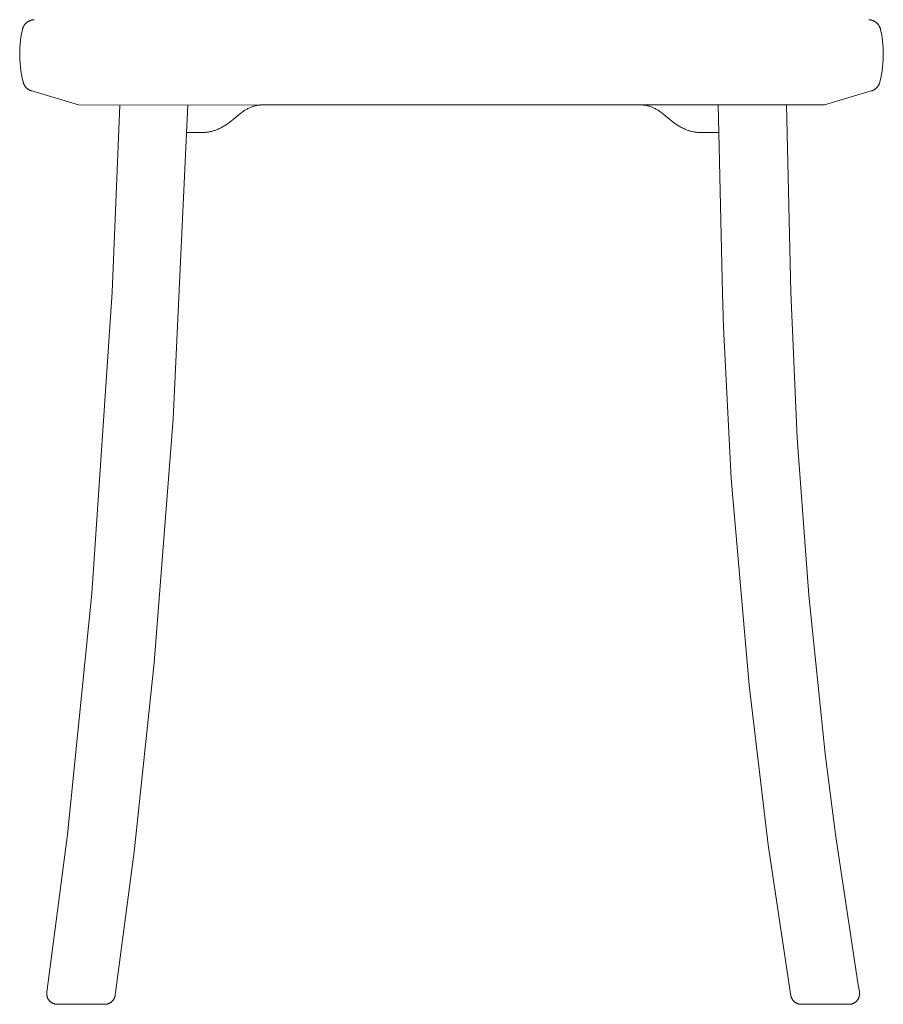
# Model space of a CAD drawing. Extents: x 27336 to 31322, y 10402 to 12001.
# Tile 9 of 12: x 30183 to 30588, y 10539 to 11001. Entities that reach past the tile are written whole.
import ezdxf

# ---------------------------------------------------------------- set-up
doc = ezdxf.new("R2010")
doc.units = 0
doc.header["$LTSCALE"] = 0.5
doc.layers.add('Visible Lines', color=7, linetype='CONTINUOUS', true_color=0x000000)

msp = doc.modelspace()

# ---------------------------------------------------------------- linework, layer by layer
at = {"layer": 'Visible Lines', "color": 0, "linetype": 'ByBlock', "lineweight": 15}
for p, q in [((30186.74, 10999.88), (30186.92, 10999.98)), ((30186.92, 10999.98), (30187.1, 11000.07)), ((30187.1, 11000.07), (30187.28, 11000.16)), ((30187.28, 11000.16), (30187.46, 11000.24)), ((30187.46, 11000.24), (30187.65, 11000.32)), ((30187.65, 11000.32), (30187.84, 11000.39)), ((30187.84, 11000.39), (30188.04, 11000.46)), ((30188.04, 11000.46), (30188.23, 11000.51)), ((30188.23, 11000.51), (30188.43, 11000.56)), ((30188.43, 11000.56), (30188.63, 11000.61)), ((30188.63, 11000.61), (30188.83, 11000.64)), ((30188.83, 11000.64), (30189.03, 11000.67)), ((30189.03, 11000.67), (30189.23, 11000.7)), ((30189.23, 11000.7), (30189.43, 11000.71)), ((30581.21, 11000.7), (30581.01, 11000.71)), ((30581.41, 11000.67), (30581.21, 11000.7)), ((30581.61, 11000.64), (30581.41, 11000.67)), ((30581.81, 11000.61), (30581.61, 11000.64)), ((30582.01, 11000.56), (30581.81, 11000.61)), ((30582.21, 11000.51), (30582.01, 11000.56)), ((30582.4, 11000.46), (30582.21, 11000.51)), ((30582.59, 11000.39), (30582.4, 11000.46)), ((30582.78, 11000.32), (30582.59, 11000.39)), ((30582.97, 11000.24), (30582.78, 11000.32)), ((30583.16, 11000.16), (30582.97, 11000.24)), ((30583.34, 11000.07), (30583.16, 11000.16)), ((30583.52, 10999.98), (30583.34, 11000.07)), ((30583.7, 10999.88), (30583.52, 10999.98)), ((30183.61, 10994.28), (30183.96, 10996.01)), ((30184.01, 10996.21), (30183.96, 10996.01)), ((30184.06, 10996.41), (30184.01, 10996.21)), ((30184.12, 10996.6), (30184.06, 10996.41)), ((30184.19, 10996.8), (30184.12, 10996.6)), ((30184.26, 10996.99), (30184.19, 10996.8)), ((30184.35, 10997.18), (30184.26, 10996.99)), ((30184.43, 10997.36), (30184.35, 10997.18)), ((30184.53, 10997.55), (30184.43, 10997.36)), ((30184.63, 10997.73), (30184.53, 10997.55)), ((30184.63, 10997.73), (30184.73, 10997.9)), ((30184.73, 10997.9), (30184.84, 10998.07)), ((30184.84, 10998.07), (30184.96, 10998.24)), ((30184.96, 10998.24), (30185.08, 10998.4)), ((30185.08, 10998.4), (30185.21, 10998.56)), ((30185.21, 10998.56), (30185.34, 10998.71)), ((30185.34, 10998.71), (30185.48, 10998.86)), ((30185.48, 10998.86), (30185.62, 10999.01)), ((30185.62, 10999.01), (30185.77, 10999.15)), ((30185.77, 10999.15), (30185.92, 10999.28)), ((30185.92, 10999.28), (30186.07, 10999.41)), ((30186.07, 10999.41), (30186.23, 10999.54)), ((30186.23, 10999.54), (30186.4, 10999.66)), ((30186.4, 10999.66), (30186.57, 10999.77)), ((30186.57, 10999.77), (30186.74, 10999.88)), ((30583.87, 10999.77), (30583.7, 10999.88)), ((30584.04, 10999.66), (30583.87, 10999.77)), ((30584.2, 10999.54), (30584.04, 10999.66)), ((30584.36, 10999.41), (30584.2, 10999.54)), ((30584.52, 10999.28), (30584.36, 10999.41)), ((30584.67, 10999.15), (30584.52, 10999.28)), ((30584.82, 10999.01), (30584.67, 10999.15)), ((30584.96, 10998.86), (30584.82, 10999.01)), ((30585.1, 10998.71), (30584.96, 10998.86)), ((30585.23, 10998.56), (30585.1, 10998.71)), ((30585.36, 10998.4), (30585.23, 10998.56)), ((30585.48, 10998.24), (30585.36, 10998.4)), ((30585.6, 10998.07), (30585.48, 10998.24)), ((30585.71, 10997.9), (30585.6, 10998.07)), ((30585.81, 10997.73), (30585.71, 10997.9)), ((30585.81, 10997.73), (30585.91, 10997.55)), ((30585.81, 10997.73), (30585.89, 10997.59)), ((30585.89, 10997.59), (30585.96, 10997.45)), ((30585.91, 10997.55), (30586, 10997.36)), ((30585.96, 10997.45), (30586.05, 10997.28)), ((30586, 10997.36), (30586.09, 10997.18)), ((30586.05, 10997.28), (30586.12, 10997.1)), ((30586.09, 10997.18), (30586.17, 10996.99)), ((30586.12, 10997.1), (30586.2, 10996.93)), ((30586.17, 10996.99), (30586.25, 10996.8)), ((30586.2, 10996.93), (30586.27, 10996.75)), ((30586.25, 10996.8), (30586.31, 10996.6)), ((30586.27, 10996.75), (30586.33, 10996.57)), ((30586.31, 10996.6), (30586.38, 10996.41)), ((30586.33, 10996.57), (30586.38, 10996.38)), ((30586.38, 10996.41), (30586.43, 10996.21)), ((30586.38, 10996.38), (30586.43, 10996.2)), ((30586.43, 10996.21), (30586.48, 10996.01)), ((30586.43, 10996.2), (30586.48, 10996.01)), ((30586.82, 10994.28), (30586.48, 10996.01)), ((30182.91, 10989.05), (30183.09, 10990.81)), ((30183.09, 10990.81), (30183.32, 10992.55)), ((30183.32, 10992.55), (30183.61, 10994.28)), ((30587.12, 10992.55), (30586.82, 10994.28)), ((30587.35, 10990.81), (30587.12, 10992.55)), ((30587.53, 10989.05), (30587.35, 10990.81)), ((30182.72, 10985.54), (30182.79, 10987.3)), ((30182.79, 10987.3), (30182.91, 10989.05)), ((30587.65, 10987.3), (30587.53, 10989.05)), ((30587.71, 10985.54), (30587.65, 10987.3)), ((30182.72, 10983.78), (30182.72, 10985.54)), ((30182.77, 10982.02), (30182.72, 10983.78)), ((30182.88, 10980.27), (30182.77, 10982.02)), ((30587.56, 10980.27), (30587.67, 10982.02)), ((30587.67, 10982.02), (30587.72, 10983.78)), ((30587.72, 10983.78), (30587.71, 10985.54)), ((30183.04, 10978.51), (30182.88, 10980.27)), ((30183.26, 10976.77), (30183.04, 10978.51)), ((30587.17, 10976.77), (30587.4, 10978.51)), ((30587.4, 10978.51), (30587.56, 10980.27)), ((30183.54, 10975.03), (30183.26, 10976.77)), ((30183.88, 10973.3), (30183.54, 10975.03)), ((30184.27, 10971.59), (30183.88, 10973.3)), ((30586.17, 10971.59), (30586.56, 10973.3)), ((30586.56, 10973.3), (30586.89, 10975.03)), ((30586.89, 10975.03), (30587.17, 10976.77)), ((30184.32, 10971.4), (30184.27, 10971.59)), ((30184.38, 10971.21), (30184.32, 10971.4)), ((30184.44, 10971.02), (30184.38, 10971.21)), ((30184.51, 10970.83), (30184.44, 10971.02)), ((30184.58, 10970.65), (30184.51, 10970.83)), ((30184.66, 10970.47), (30184.58, 10970.65)), ((30184.75, 10970.29), (30184.66, 10970.47)), ((30184.85, 10970.11), (30184.75, 10970.29)), ((30184.95, 10969.94), (30184.85, 10970.11)), ((30185.05, 10969.77), (30184.95, 10969.94)), ((30185.17, 10969.6), (30185.05, 10969.77)), ((30185.28, 10969.44), (30185.17, 10969.6)), ((30185.41, 10969.28), (30185.28, 10969.44)), ((30185.54, 10969.12), (30185.41, 10969.28)), ((30185.67, 10968.97), (30185.54, 10969.12)), ((30185.81, 10968.82), (30185.67, 10968.97)), ((30185.95, 10968.68), (30185.81, 10968.82)), ((30186.1, 10968.54), (30185.95, 10968.68)), ((30186.25, 10968.41), (30186.1, 10968.54)), ((30186.41, 10968.28), (30186.25, 10968.41)), ((30186.57, 10968.16), (30186.41, 10968.28)), ((30186.74, 10968.05), (30186.57, 10968.16)), ((30186.91, 10967.94), (30186.74, 10968.05)), ((30187.08, 10967.83), (30186.91, 10967.94)), ((30187.26, 10967.73), (30187.08, 10967.83)), ((30187.44, 10967.64), (30187.26, 10967.73)), ((30187.62, 10967.55), (30187.44, 10967.64)), ((30582.84, 10967.56), (30583.02, 10967.65)), ((30583.02, 10967.65), (30583.21, 10967.75)), ((30583.21, 10967.75), (30583.39, 10967.85)), ((30583.39, 10967.85), (30583.57, 10967.96)), ((30583.57, 10967.96), (30583.74, 10968.07)), ((30583.74, 10968.07), (30583.91, 10968.19)), ((30583.91, 10968.19), (30584.07, 10968.32)), ((30584.07, 10968.32), (30584.23, 10968.45)), ((30584.23, 10968.45), (30584.39, 10968.59)), ((30584.39, 10968.59), (30584.54, 10968.73)), ((30584.54, 10968.73), (30584.69, 10968.88)), ((30584.69, 10968.88), (30584.83, 10969.04)), ((30584.83, 10969.04), (30584.96, 10969.19)), ((30584.96, 10969.19), (30585.09, 10969.36)), ((30585.09, 10969.36), (30585.22, 10969.52)), ((30585.22, 10969.52), (30585.33, 10969.69)), ((30585.33, 10969.69), (30585.45, 10969.87)), ((30585.45, 10969.87), (30585.55, 10970.05)), ((30585.55, 10970.05), (30585.65, 10970.23)), ((30585.65, 10970.23), (30585.75, 10970.42)), ((30585.75, 10970.42), (30585.83, 10970.6)), ((30585.83, 10970.6), (30585.91, 10970.8)), ((30585.91, 10970.8), (30585.99, 10970.99)), ((30585.99, 10970.99), (30586.05, 10971.19)), ((30586.05, 10971.19), (30586.11, 10971.39)), ((30586.11, 10971.39), (30586.17, 10971.59)), ((30187.81, 10967.47), (30187.62, 10967.55)), ((30187.99, 10967.4), (30187.81, 10967.47)), ((30188.19, 10967.33), (30187.99, 10967.4)), ((30188.38, 10967.27), (30188.19, 10967.33)), ((30210.25, 10960.73), (30188.38, 10967.27)), ((30560.19, 10960.73), (30582.06, 10967.27)), ((30582.06, 10967.27), (30582.26, 10967.33)), ((30582.26, 10967.33), (30582.45, 10967.4)), ((30582.45, 10967.4), (30582.65, 10967.48)), ((30582.65, 10967.48), (30582.84, 10967.56)), ((30210.25, 10960.73), (30229.61, 10960.68)), ((30226.12, 10872.8), (30229.61, 10960.68)), ((30229.61, 10960.68), (30295.33, 10960.73)), ((30261.61, 10960.71), (30254.73, 10813.47)), ((30288.69, 10958.4), (30288.35, 10958.19)), ((30289.03, 10958.61), (30288.69, 10958.4)), ((30289.38, 10958.81), (30289.03, 10958.61)), ((30289.74, 10959.01), (30289.38, 10958.81)), ((30290.1, 10959.19), (30289.74, 10959.01)), ((30290.46, 10959.37), (30290.1, 10959.19)), ((30290.82, 10959.54), (30290.46, 10959.37)), ((30291.19, 10959.69), (30290.82, 10959.54)), ((30291.56, 10959.84), (30291.19, 10959.69)), ((30291.93, 10959.97), (30291.56, 10959.84)), ((30292.33, 10960.1), (30291.93, 10959.97)), ((30292.74, 10960.21), (30292.33, 10960.1)), ((30293.04, 10960.29), (30292.74, 10960.21)), ((30293.35, 10960.36), (30293.04, 10960.29)), ((30293.66, 10960.43), (30293.35, 10960.36)), ((30293.94, 10960.49), (30293.66, 10960.43)), ((30294.38, 10960.56), (30293.94, 10960.49)), ((30294.82, 10960.62), (30294.38, 10960.56)), ((30295.27, 10960.67), (30294.82, 10960.62)), ((30295.71, 10960.7), (30295.27, 10960.67)), ((30295.33, 10960.73), (30385.22, 10960.73)), ((30296.16, 10960.72), (30295.71, 10960.7)), ((30296.6, 10960.73), (30296.16, 10960.72)), ((30475.11, 10960.73), (30385.22, 10960.73)), ((30474.28, 10960.72), (30473.84, 10960.73)), ((30474.73, 10960.7), (30474.28, 10960.72)), ((30475.17, 10960.67), (30474.73, 10960.7)), ((30560.19, 10960.73), (30475.11, 10960.73)), ((30475.61, 10960.62), (30475.17, 10960.67)), ((30476.05, 10960.56), (30475.61, 10960.62)), ((30476.49, 10960.49), (30476.05, 10960.56)), ((30476.78, 10960.43), (30476.49, 10960.49)), ((30477.09, 10960.36), (30476.78, 10960.43)), ((30477.4, 10960.29), (30477.09, 10960.36)), ((30477.69, 10960.21), (30477.4, 10960.29)), ((30478.1, 10960.1), (30477.69, 10960.21)), ((30478.51, 10959.97), (30478.1, 10960.1)), ((30478.88, 10959.84), (30478.51, 10959.97)), ((30479.25, 10959.69), (30478.88, 10959.84)), ((30479.61, 10959.54), (30479.25, 10959.69)), ((30479.98, 10959.37), (30479.61, 10959.54)), ((30480.34, 10959.19), (30479.98, 10959.37)), ((30480.7, 10959.01), (30480.34, 10959.19)), ((30481.05, 10958.81), (30480.7, 10959.01)), ((30481.4, 10958.61), (30481.05, 10958.81)), ((30481.75, 10958.4), (30481.4, 10958.61)), ((30482.09, 10958.19), (30481.75, 10958.4)), ((30510.62, 10947.85), (30510.34, 10960.73)), ((30542.35, 10960.73), (30544.32, 10872.8)), ((30282.88, 10953.88), (30282.08, 10953.24)), ((30285.67, 10956.23), (30282.88, 10953.88)), ((30286.33, 10956.74), (30285.67, 10956.23)), ((30286.99, 10957.25), (30286.33, 10956.74)), ((30287.67, 10957.73), (30286.99, 10957.25)), ((30288.35, 10958.19), (30287.67, 10957.73)), ((30482.77, 10957.73), (30482.09, 10958.19)), ((30483.44, 10957.25), (30482.77, 10957.73)), ((30484.11, 10956.74), (30483.44, 10957.25)), ((30484.77, 10956.23), (30484.11, 10956.74)), ((30487.56, 10953.88), (30484.77, 10956.23)), ((30488.36, 10953.24), (30487.56, 10953.88)), ((30275.46, 10949.25), (30275.06, 10949.09)), ((30275.86, 10949.42), (30275.46, 10949.25)), ((30276.25, 10949.6), (30275.86, 10949.42)), ((30276.68, 10949.8), (30276.25, 10949.6)), ((30277.1, 10950.01), (30276.68, 10949.8)), ((30277.51, 10950.22), (30277.1, 10950.01)), ((30277.93, 10950.45), (30277.51, 10950.22)), ((30278.34, 10950.68), (30277.93, 10950.45)), ((30278.75, 10950.92), (30278.34, 10950.68)), ((30279.56, 10951.43), (30278.75, 10950.92)), ((30280.41, 10952), (30279.56, 10951.43)), ((30281.24, 10952.6), (30280.41, 10952)), ((30282.08, 10953.24), (30281.24, 10952.6)), ((30489.2, 10952.6), (30488.36, 10953.24)), ((30490.03, 10952), (30489.2, 10952.6)), ((30490.88, 10951.43), (30490.03, 10952)), ((30491.69, 10950.92), (30490.88, 10951.43)), ((30492.1, 10950.68), (30491.69, 10950.92)), ((30492.51, 10950.45), (30492.1, 10950.68)), ((30492.92, 10950.22), (30492.51, 10950.45)), ((30493.34, 10950.01), (30492.92, 10950.22)), ((30493.76, 10949.8), (30493.34, 10950.01)), ((30494.18, 10949.6), (30493.76, 10949.8)), ((30494.58, 10949.42), (30494.18, 10949.6)), ((30494.98, 10949.25), (30494.58, 10949.42)), ((30495.37, 10949.09), (30494.98, 10949.25)), ((30262.34, 10947.73), (30261.2, 10947.76)), ((30262.55, 10947.73), (30262.34, 10947.73)), ((30262.79, 10947.73), (30262.55, 10947.73)), ((30263.02, 10947.73), (30262.79, 10947.73)), ((30263.24, 10947.73), (30263.02, 10947.73)), ((30264.17, 10947.73), (30263.22, 10947.72)), ((30265.55, 10947.72), (30263.22, 10947.72)), ((30263.46, 10947.73), (30263.24, 10947.73)), ((30263.68, 10947.73), (30263.46, 10947.73)), ((30263.9, 10947.73), (30263.68, 10947.73)), ((30263.9, 10947.73), (30264.13, 10947.73)), ((30264.13, 10947.73), (30263.9, 10947.73)), ((30264.23, 10947.73), (30264.13, 10947.73)), ((30264.34, 10947.73), (30264.23, 10947.73)), ((30264.34, 10947.73), (30264.44, 10947.73)), ((30264.44, 10947.73), (30264.34, 10947.73)), ((30264.54, 10947.73), (30264.44, 10947.73)), ((30264.64, 10947.73), (30264.54, 10947.73)), ((30264.72, 10947.73), (30264.64, 10947.73)), ((30264.74, 10947.73), (30264.72, 10947.73)), ((30267.02, 10947.72), (30264.74, 10947.73)), ((30267.02, 10947.72), (30265.55, 10947.72)), ((30267.03, 10947.72), (30267.02, 10947.72)), ((30267.02, 10947.72), (30267.02, 10947.72)), ((30268.64, 10947.74), (30267.03, 10947.72)), ((30269.07, 10947.76), (30268.64, 10947.74)), ((30269.49, 10947.79), (30269.07, 10947.76)), ((30269.89, 10947.82), (30269.49, 10947.79)), ((30270.29, 10947.87), (30269.89, 10947.82)), ((30270.69, 10947.92), (30270.29, 10947.87)), ((30271.09, 10947.98), (30270.69, 10947.92)), ((30271.48, 10948.05), (30271.09, 10947.98)), ((30271.88, 10948.13), (30271.48, 10948.05)), ((30272.27, 10948.22), (30271.88, 10948.13)), ((30272.67, 10948.32), (30272.27, 10948.22)), ((30273.06, 10948.42), (30272.67, 10948.32)), ((30273.46, 10948.54), (30273.06, 10948.42)), ((30273.87, 10948.66), (30273.46, 10948.54)), ((30274.27, 10948.8), (30273.87, 10948.66)), ((30274.66, 10948.94), (30274.27, 10948.8)), ((30275.06, 10949.09), (30274.66, 10948.94)), ((30495.77, 10948.94), (30495.37, 10949.09)), ((30496.17, 10948.8), (30495.77, 10948.94)), ((30496.57, 10948.66), (30496.17, 10948.8)), ((30496.97, 10948.54), (30496.57, 10948.66)), ((30497.38, 10948.42), (30496.97, 10948.54)), ((30497.77, 10948.32), (30497.38, 10948.42)), ((30498.16, 10948.22), (30497.77, 10948.32)), ((30498.56, 10948.13), (30498.16, 10948.22)), ((30498.95, 10948.05), (30498.56, 10948.13)), ((30499.35, 10947.98), (30498.95, 10948.05)), ((30499.75, 10947.92), (30499.35, 10947.98)), ((30500.14, 10947.87), (30499.75, 10947.92)), ((30500.54, 10947.82), (30500.14, 10947.87)), ((30500.95, 10947.79), (30500.54, 10947.82)), ((30501.37, 10947.76), (30500.95, 10947.79)), ((30501.8, 10947.74), (30501.37, 10947.76)), ((30503.41, 10947.72), (30501.8, 10947.74)), ((30503.41, 10947.72), (30503.42, 10947.72)), ((30503.42, 10947.72), (30505.7, 10947.73)), ((30504.88, 10947.72), (30503.61, 10947.72)), ((30507.21, 10947.72), (30504.88, 10947.72)), ((30505.7, 10947.73), (30505.71, 10947.73)), ((30506.31, 10947.73), (30505.71, 10947.73)), ((30506.27, 10947.73), (30507.22, 10947.72)), ((30506.31, 10947.73), (30506.74, 10947.73)), ((30508.31, 10947.73), (30506.31, 10947.73)), ((30506.74, 10947.73), (30507.19, 10947.73)), ((30507.19, 10947.73), (30509.32, 10947.73)), ((30507.22, 10947.72), (30508.31, 10947.73)), ((30507.22, 10947.72), (30507.22, 10947.72)), ((30508.31, 10947.73), (30508.96, 10947.73)), ((30508.54, 10947.73), (30509.32, 10947.73)), ((30508.96, 10947.73), (30509.39, 10947.73)), ((30509.32, 10947.73), (30509.56, 10947.73)), ((30510.62, 10947.73), (30509.39, 10947.73)), ((30509.56, 10947.73), (30509.65, 10947.73)), ((30509.65, 10947.73), (30510.62, 10947.73)), ((30510.62, 10947.73), (30510.62, 10947.85)), ((30512.32, 10872.18), (30510.62, 10947.73)), ((30216.55, 10731.51), (30226.12, 10872.8)), ((30512.84, 10856.38), (30512.32, 10872.18)), ((30544.32, 10872.8), (30547.31, 10804.42)), ((30516.45, 10785.44), (30512.84, 10856.38)), ((30254.73, 10813.47), (30245.77, 10698.97)), ((30547.31, 10804.42), (30552.86, 10730.65)), ((30524.74, 10688.41), (30516.45, 10785.44)), ((30205.1, 10618.42), (30216.55, 10731.51)), ((30552.86, 10730.65), (30560.49, 10656.2)), ((30245.77, 10698.97), (30236.34, 10610.3)), ((30533.71, 10613.56), (30524.74, 10688.41)), ((30560.49, 10656.2), (30565.34, 10618.42)), ((30195.42, 10544.4), (30205.1, 10618.42)), ((30565.34, 10618.42), (30575.82, 10548.82)), ((30544.25, 10543.62), (30533.71, 10613.56)), ((30236.34, 10610.3), (30227.52, 10543.06)), ((30575.82, 10548.82), (30576.53, 10544.54)), ((30195.38, 10543.88), (30195.39, 10544.05)), ((30195.38, 10543.7), (30195.38, 10543.88)), ((30195.38, 10543.53), (30195.38, 10543.7)), ((30195.39, 10543.35), (30195.38, 10543.53)), ((30195.39, 10544.05), (30195.4, 10544.22)), ((30195.41, 10543.18), (30195.39, 10543.35)), ((30195.4, 10544.22), (30195.42, 10544.4)), ((30195.43, 10543.01), (30195.41, 10543.18)), ((30195.46, 10542.84), (30195.43, 10543.01)), ((30195.49, 10542.67), (30195.46, 10542.84)), ((30195.53, 10542.5), (30195.49, 10542.67)), ((30227.42, 10542.55), (30227.38, 10542.39)), ((30227.46, 10542.72), (30227.42, 10542.55)), ((30227.49, 10542.89), (30227.46, 10542.72)), ((30227.52, 10543.06), (30227.49, 10542.89)), ((30544.36, 10542.92), (30544.25, 10543.62)), ((30544.4, 10542.75), (30544.36, 10542.92)), ((30544.43, 10542.58), (30544.4, 10542.75)), ((30544.47, 10542.41), (30544.43, 10542.58)), ((30576.47, 10542.64), (30576.43, 10542.47)), ((30576.51, 10542.81), (30576.47, 10542.64)), ((30576.54, 10542.98), (30576.51, 10542.81)), ((30576.53, 10544.54), (30576.55, 10544.37)), ((30576.56, 10543.16), (30576.54, 10542.98)), ((30576.55, 10544.37), (30576.57, 10544.19)), ((30576.58, 10543.33), (30576.56, 10543.16)), ((30576.57, 10544.19), (30576.58, 10544.02)), ((30576.58, 10544.02), (30576.59, 10543.85)), ((30576.59, 10543.5), (30576.58, 10543.33)), ((30576.59, 10543.85), (30576.59, 10543.67)), ((30576.59, 10543.67), (30576.59, 10543.5)), ((30195.58, 10542.33), (30195.53, 10542.5)), ((30195.63, 10542.16), (30195.58, 10542.33)), ((30195.68, 10542), (30195.63, 10542.16)), ((30195.75, 10541.84), (30195.68, 10542)), ((30195.82, 10541.68), (30195.75, 10541.84)), ((30195.89, 10541.52), (30195.82, 10541.68)), ((30195.97, 10541.36), (30195.89, 10541.52)), ((30196.05, 10541.21), (30195.97, 10541.36)), ((30196.14, 10541.06), (30196.05, 10541.21)), ((30196.24, 10540.92), (30196.14, 10541.06)), ((30196.34, 10540.78), (30196.24, 10540.92)), ((30196.44, 10540.64), (30196.34, 10540.78)), ((30196.55, 10540.5), (30196.44, 10540.64)), ((30196.67, 10540.37), (30196.55, 10540.5)), ((30196.79, 10540.24), (30196.67, 10540.37)), ((30196.91, 10540.12), (30196.79, 10540.24)), ((30197.04, 10540), (30196.91, 10540.12)), ((30197.17, 10539.89), (30197.04, 10540)), ((30197.31, 10539.78), (30197.17, 10539.89)), ((30197.45, 10539.68), (30197.31, 10539.78)), ((30197.59, 10539.58), (30197.45, 10539.68)), ((30197.73, 10539.48), (30197.59, 10539.58)), ((30197.88, 10539.39), (30197.73, 10539.48)), ((30198.04, 10539.31), (30197.88, 10539.39)), ((30198.19, 10539.23), (30198.04, 10539.31)), ((30198.35, 10539.16), (30198.19, 10539.23)), ((30198.51, 10539.09), (30198.35, 10539.16)), ((30198.67, 10539.03), (30198.51, 10539.09)), ((30198.84, 10538.97), (30198.67, 10539.03)), ((30199, 10538.92), (30198.84, 10538.97)), ((30199.17, 10538.87), (30199, 10538.92)), ((30199.34, 10538.84), (30199.17, 10538.87)), ((30199.51, 10538.8), (30199.34, 10538.84)), ((30199.68, 10538.78), (30199.51, 10538.8)), ((30199.85, 10538.75), (30199.68, 10538.78)), ((30200.03, 10538.74), (30199.85, 10538.75)), ((30200.2, 10538.73), (30200.03, 10538.74)), ((30200.38, 10538.73), (30200.2, 10538.73)), ((30200.38, 10538.73), (30221.14, 10538.73)), ((30221.14, 10538.73), (30222.56, 10538.73)), ((30222.73, 10538.73), (30222.56, 10538.73)), ((30222.9, 10538.74), (30222.73, 10538.73)), ((30223.07, 10538.75), (30222.9, 10538.74)), ((30223.24, 10538.77), (30223.07, 10538.75)), ((30223.41, 10538.8), (30223.24, 10538.77)), ((30223.58, 10538.83), (30223.41, 10538.8)), ((30223.75, 10538.87), (30223.58, 10538.83)), ((30223.91, 10538.91), (30223.75, 10538.87)), ((30224.08, 10538.96), (30223.91, 10538.91)), ((30224.24, 10539.02), (30224.08, 10538.96)), ((30224.4, 10539.08), (30224.24, 10539.02)), ((30224.56, 10539.14), (30224.4, 10539.08)), ((30224.71, 10539.21), (30224.56, 10539.14)), ((30224.87, 10539.29), (30224.71, 10539.21)), ((30225.02, 10539.37), (30224.87, 10539.29)), ((30225.16, 10539.46), (30225.02, 10539.37)), ((30225.31, 10539.55), (30225.16, 10539.46)), ((30225.45, 10539.65), (30225.31, 10539.55)), ((30225.59, 10539.75), (30225.45, 10539.65)), ((30225.72, 10539.85), (30225.59, 10539.75)), ((30225.85, 10539.96), (30225.72, 10539.85)), ((30225.98, 10540.08), (30225.85, 10539.96)), ((30226.1, 10540.2), (30225.98, 10540.08)), ((30226.22, 10540.32), (30226.1, 10540.2)), ((30226.33, 10540.45), (30226.22, 10540.32)), ((30226.44, 10540.58), (30226.33, 10540.45)), ((30226.55, 10540.71), (30226.44, 10540.58)), ((30226.65, 10540.85), (30226.55, 10540.71)), ((30226.75, 10540.99), (30226.65, 10540.85)), ((30226.84, 10541.14), (30226.75, 10540.99)), ((30226.92, 10541.28), (30226.84, 10541.14)), ((30227.01, 10541.43), (30226.92, 10541.28)), ((30227.08, 10541.59), (30227.01, 10541.43)), ((30227.15, 10541.74), (30227.08, 10541.59)), ((30227.22, 10541.9), (30227.15, 10541.74)), ((30227.28, 10542.06), (30227.22, 10541.9)), ((30227.33, 10542.22), (30227.28, 10542.06)), ((30227.38, 10542.39), (30227.33, 10542.22)), ((30544.52, 10542.25), (30544.47, 10542.41)), ((30544.58, 10542.09), (30544.52, 10542.25)), ((30544.64, 10541.92), (30544.58, 10542.09)), ((30544.7, 10541.77), (30544.64, 10541.92)), ((30544.77, 10541.61), (30544.7, 10541.77)), ((30544.85, 10541.45), (30544.77, 10541.61)), ((30544.93, 10541.3), (30544.85, 10541.45)), ((30545.01, 10541.15), (30544.93, 10541.3)), ((30545.1, 10541.01), (30545.01, 10541.15)), ((30545.2, 10540.87), (30545.1, 10541.01)), ((30545.3, 10540.73), (30545.2, 10540.87)), ((30545.4, 10540.59), (30545.3, 10540.73)), ((30545.51, 10540.46), (30545.4, 10540.59)), ((30545.63, 10540.33), (30545.51, 10540.46)), ((30545.75, 10540.21), (30545.63, 10540.33)), ((30545.87, 10540.09), (30545.75, 10540.21)), ((30546, 10539.97), (30545.87, 10540.09)), ((30546.13, 10539.86), (30546, 10539.97)), ((30546.26, 10539.75), (30546.13, 10539.86)), ((30546.4, 10539.65), (30546.26, 10539.75)), ((30546.54, 10539.56), (30546.4, 10539.65)), ((30546.69, 10539.46), (30546.54, 10539.56)), ((30546.84, 10539.38), (30546.69, 10539.46)), ((30546.99, 10539.29), (30546.84, 10539.38)), ((30547.14, 10539.22), (30546.99, 10539.29)), ((30547.3, 10539.15), (30547.14, 10539.22)), ((30547.45, 10539.08), (30547.3, 10539.15)), ((30547.62, 10539.02), (30547.45, 10539.08)), ((30547.78, 10538.96), (30547.62, 10539.02)), ((30547.94, 10538.91), (30547.78, 10538.96)), ((30548.11, 10538.87), (30547.94, 10538.91)), ((30548.28, 10538.83), (30548.11, 10538.87)), ((30548.44, 10538.8), (30548.28, 10538.83)), ((30548.61, 10538.77), (30548.44, 10538.8)), ((30548.78, 10538.75), (30548.61, 10538.77)), ((30548.96, 10538.74), (30548.78, 10538.75)), ((30549.13, 10538.73), (30548.96, 10538.74)), ((30549.3, 10538.73), (30549.13, 10538.73)), ((30549.3, 10538.73), (30571.59, 10538.73)), ((30571.77, 10538.73), (30571.59, 10538.73)), ((30571.94, 10538.74), (30571.77, 10538.73)), ((30572.11, 10538.75), (30571.94, 10538.74)), ((30572.28, 10538.78), (30572.11, 10538.75)), ((30572.46, 10538.8), (30572.28, 10538.78)), ((30572.63, 10538.84), (30572.46, 10538.8)), ((30572.8, 10538.87), (30572.63, 10538.84)), ((30572.96, 10538.92), (30572.8, 10538.87)), ((30573.13, 10538.97), (30572.96, 10538.92)), ((30573.29, 10539.02), (30573.13, 10538.97)), ((30573.45, 10539.09), (30573.29, 10539.02)), ((30573.61, 10539.15), (30573.45, 10539.09)), ((30573.77, 10539.23), (30573.61, 10539.15)), ((30573.93, 10539.3), (30573.77, 10539.23)), ((30574.08, 10539.39), (30573.93, 10539.3)), ((30574.23, 10539.48), (30574.08, 10539.39)), ((30574.37, 10539.57), (30574.23, 10539.48)), ((30574.52, 10539.67), (30574.37, 10539.57)), ((30574.65, 10539.77), (30574.52, 10539.67)), ((30574.79, 10539.88), (30574.65, 10539.77)), ((30574.92, 10540), (30574.79, 10539.88)), ((30575.05, 10540.11), (30574.92, 10540)), ((30575.17, 10540.23), (30575.05, 10540.11)), ((30575.29, 10540.36), (30575.17, 10540.23)), ((30575.4, 10540.49), (30575.29, 10540.36)), ((30575.51, 10540.62), (30575.4, 10540.49)), ((30575.62, 10540.76), (30575.51, 10540.62)), ((30575.72, 10540.9), (30575.62, 10540.76)), ((30575.82, 10541.05), (30575.72, 10540.9)), ((30575.91, 10541.2), (30575.82, 10541.05)), ((30575.99, 10541.35), (30575.91, 10541.2)), ((30576.07, 10541.5), (30575.99, 10541.35)), ((30576.15, 10541.66), (30576.07, 10541.5)), ((30576.21, 10541.82), (30576.15, 10541.66)), ((30576.28, 10541.98), (30576.21, 10541.82)), ((30576.34, 10542.14), (30576.28, 10541.98)), ((30576.39, 10542.31), (30576.34, 10542.14)), ((30576.43, 10542.47), (30576.39, 10542.31))]:
    msp.add_line(p, q, dxfattribs=at)

doc.saveas('drawing.dxf')
